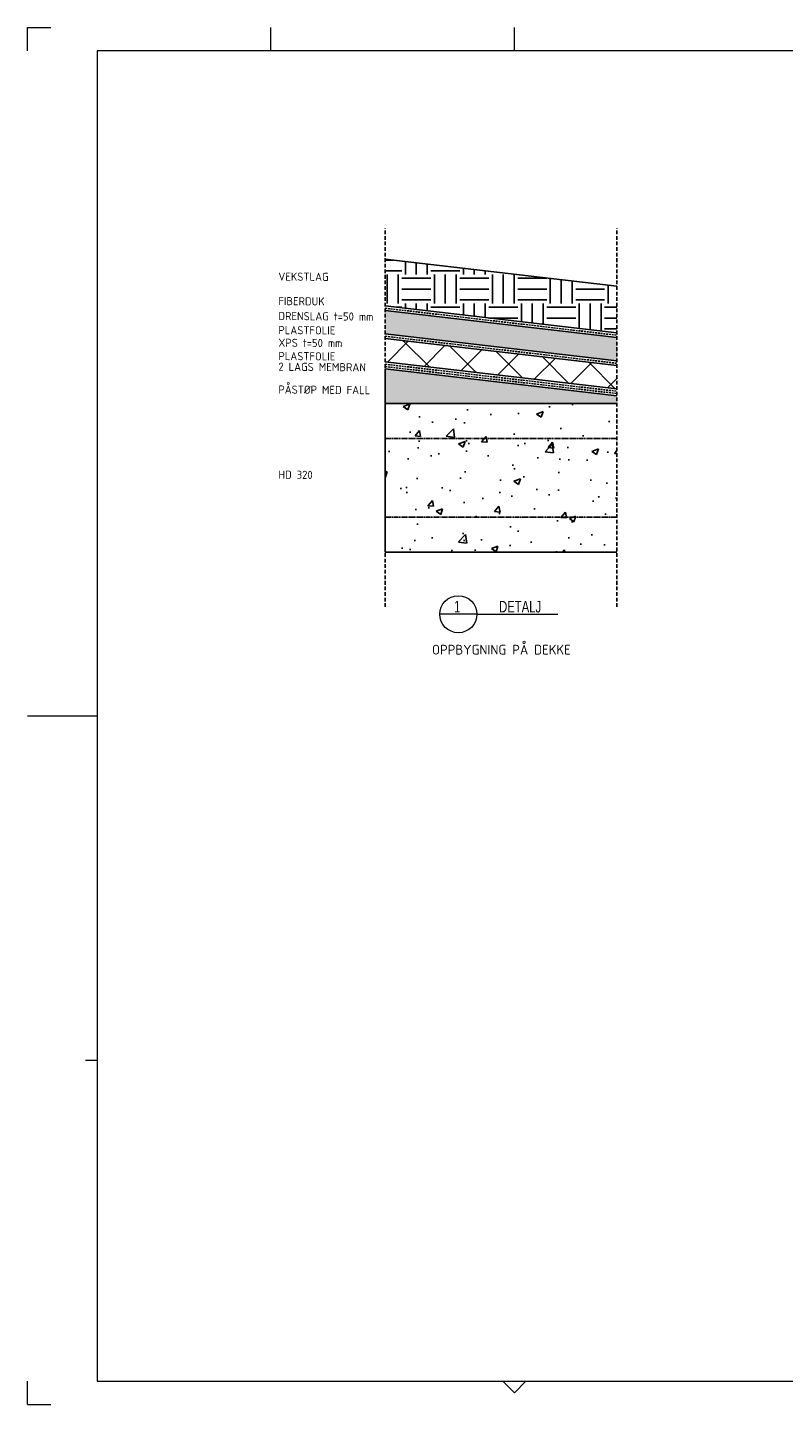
# Model space of a CAD drawing. Header units: millimetres. Extents: x -14018 to 28032, y 32422 to 62122.
# Tile 1 of 3: x -14018 to 2286, y 32422 to 62122. Entities that reach past the tile are written whole.
import ezdxf
from ezdxf.enums import TextEntityAlignment as Align

# ---------------------------------------------------------------- set-up
doc = ezdxf.new("R2010")
doc.units = ezdxf.units.MM
doc.header["$LTSCALE"] = 10
for name, pattern in [('DASHED', [6, 4, -2]), ('DASHEDX2', [12, 8, -4]), ('HIDDEN', [3, 2, -1]), ('XKITLINE00', [0])]:
    doc.linetypes.add(name, pattern=pattern)
for name, color, linetype in [('B_BRUDD', 2, 'DASHEDX2'), ('B_FORM_35', 7, 'Continuous'), ('B_FORM_DA_18', 4, 'DASHED'), ('B_FORM_DA_50', 5, 'DASHED'), ('B_FORM_HI_25', 2, 'HIDDEN'), ('b_raster', 253, 'Continuous'), ('b_skravur', 4, 'Continuous'), ('b_tekst_10', 7, 'Continuous')]:
    doc.layers.add(name, color=color, linetype=linetype)
doc.layers.add('OtherObjectType', color=7, linetype='Continuous', lineweight=0)
doc.styles.add('ARIAL_NARROW', font='ARIALN.TTF')
doc.styles.add('ISO35', font='iso3098.shx', dxfattribs={"height": 35})

msp = doc.modelspace()

# ---------------------------------------------------------------- hatches: boundary and pattern name
at = {"layer": 'b_raster'}
h = msp.add_hatch(dxfattribs=at)
h.set_pattern_fill('EARTH', color=256, scale=2500)
h.set_pattern_definition([(0, (47179, -485629.97), (625, 625), [625, -625]), (0, (47179, -485395.6), (625, 625), [625, -625]), (0, (47179, -485161.2), (625, 625), [625, -625]), (90, (47257.1, -485083.1), (-625, 625), [625, -625]), (90, (47491.5, -485083.1), (-625, 625), [625, -625]), (90, (47725.86, -485083.1), (-625, 625), [625, -625])])
h.paths.add_polyline_path([(-6306, 57125), (-6306, 56118), (-1306, 55534), (-1306, 56541)])
h = msp.add_hatch(dxfattribs=at)
h.set_pattern_fill('DP5A', color=256, scale=10)
h.set_pattern_definition([(90, (47178.984, -485625.574), (-40, 40), [6.2132034, -73.7867966]), (45, (47178.984, -485619.36), (-40, 40), [6.2132034, -50.355339]), (0, (47183.377, -485614.967), (40, 40), [6.2132034, -73.7867966]), (315, (47189.59, -485614.97), (40, 40), [6.2132034, -50.355339]), (270, (47193.984, -485619.36), (40, -40), [6.2132034, -73.7867966]), (225, (47193.984, -485625.574), (40, -40), [6.2132034, -50.355339]), (180, (47189.59, -485629.967), (-40, -40), [6.2132034, -73.7867966]), (135, (47183.377, -485629.97), (-40, -40), [6.2132034, -50.355339])])
h.paths.add_polyline_path([(-6306, 56017), (-6306, 55514), (-1306, 54930), (-1306, 55434)])
h = msp.add_hatch(dxfattribs=at)
h.set_pattern_fill('ANSI37', color=256, scale=5000)
h.set_pattern_definition([(45, (47179, -485629.97), (-441.94174, 441.94174), []), (135, (47179, -485629.97), (-441.94174, -441.94174), [])])
h.paths.add_polyline_path([(-6306, 55413), (-6306, 54910), (-1306, 54326), (-1306, 54830)])
h = msp.add_hatch(color=256, dxfattribs=at)
h.dxf.hatch_style = 1
h.paths.add_polyline_path([(-6306, 54759), (-6306, 54009), (-1306, 54009), (-1306, 54175)])
at = {"layer": 'b_skravur'}
h = msp.add_hatch(dxfattribs=at)
h.set_pattern_fill('AR-CONC', color=256, scale=200)
h.set_pattern_definition([(50, (47179, -485630), (1434.5204, -125.5043), [150, -1650]), (355, (47179, -485630), (-277.5027, 1504.3843), [120, -1320]), (100.4514, (47298.5, -485640.4), (1157.0188, 1378.879), [127.4804, -1402.2842]), (46.1842, (47179, -485230), (2134.482, -331.038), [225, -2475]), (96.6356, (47356.9, -485257.6), (1869.3254, 1948.236), [191.221, -2103.426]), (351.1842, (47179, -485230), (1869.324, 1948.237), [180, -1980]), (21, (47379, -485330), (1193.814, -805.2378), [150, -1650]), (326, (47379, -485330), (486.6307, 1450.3), [120, -1320]), (71.4514, (47478.5, -485397.1), (1680.4453, 645.061), [127.4804, -1402.2842]), (37.5, (47179, -485629.97), (24.3197, 665.7877), [0, -1304, 0, -1340, 0, -1325]), (7.5, (47179, -485630), (526.1391, 788.8234), [0, -764, 0, -1274, 0, -505]), (327.5, (46733, -485629.97), (1067.64487, -45.10974), [0, -500, 0, -1560, 0, -2070]), (317.5, (46533, -485630), (1166.3723, 200.21), [0, -650, 0, -1036, 0, -1470])])
h.paths.add_polyline_path([(-1306, 54009), (-6306, 54009), (-6306, 50809), (-1306, 50809)])

# ---------------------------------------------------------------- linework, layer by layer
at = {"layer": 'B_BRUDD'}
for points in [[(-6306, 49624), (-6306, 57791)], [(-1306, 49624), (-1306, 57791)]]:
    msp.add_lwpolyline(points, dxfattribs=at)
at = {"layer": 'B_FORM_35'}
for points in [[(-6306, 57125), (-1306, 56541)], [(-6306, 56118), (-1306, 55534)], [(-6306, 56017), (-1306, 55434)], [(-6306, 55514), (-1306, 54930)], [(-6306, 55413), (-1306, 54830)], [(-6306, 54910), (-1306, 54326)], [(-6306, 54009), (-6306, 54759), (-1306, 54175)], [(-6306, 54009), (-1306, 54009)], [(-6306, 54009), (-6306, 50809)], [(-6306, 50809), (-1306, 50809)]]:
    msp.add_lwpolyline(points, dxfattribs=at)
at = {"layer": 'B_FORM_DA_18', "color": 1}
msp.add_lwpolyline([(-6306, 56068), (-1306, 55484)], dxfattribs=at)
at = {"layer": 'B_FORM_DA_18'}
for points in [[(-6301, 55463), (-1306, 54880)], [(-6306, 54860), (-1306, 54276)]]:
    msp.add_lwpolyline(points, dxfattribs=at)
at = {"layer": 'B_FORM_DA_50'}
msp.add_lwpolyline([(-6306, 54809), (-1306, 54226)], dxfattribs=at)
at = {"layer": 'B_FORM_HI_25'}
for points in [[(-6306, 53259), (-1306, 53259)], [(-6306, 51559), (-1306, 51559)]]:
    msp.add_lwpolyline(points, dxfattribs=at)
at = {"layer": 'OtherObjectType', "linetype": 'XKITLINE00', "lineweight": 0}
for p, q in [((-14018, 61622), (-14018, 62122)), ((-14018, 62122), (-13518, 62122)), ((-8768, 61622), (-8768, 62122)), ((-3518, 61622), (-3518, 62122)), ((27532, 61622), (-12518, 61622)), ((-12518, 61622), (-12518, 32922)), ((-4327, 49467), (-5127, 49467)), ((-4327, 49467), (-2577, 49467)), ((-14018, 47272), (-12518, 47272)), ((-12768, 39847), (-12518, 39847)), ((-14018, 32422), (-14018, 32922)), ((-12518, 32922), (27532, 32922)), ((-3518, 32672), (-3768, 32922)), ((-3518, 32672), (-3268, 32922)), ((-14018, 32422), (-13518, 32422))]:
    msp.add_line(p, q, dxfattribs=at)
msp.add_circle((-4727, 49467), 400, dxfattribs=at)

# ---------------------------------------------------------------- texts
at = {"layer": 'b_tekst_10', "style": 'ISO35'}
for s, p in [('VEKSTLAG', (-8609, 56611)), ('FIBERDUK', (-8609, 56082)), ('DRENSLAG t=50 mm', (-8609, 55760)), ('PLASTFOLIE', (-8609, 55456)), ('XPS t=50 mm', (-8609, 55184)), ('PLASTFOLIE', (-8609, 54896)), ('2 LAGS MEMBRAN', (-8609, 54666)), ('PÅSTØP MED FALL', (-8609, 54174)), ('HD 320', (-8609, 52338))]:
    msp.add_text(s, height=175, rotation=359.582, dxfattribs=at).set_placement(p, align=Align.BOTTOM_LEFT)
msp.add_text('OPPBYGNING PÅ DEKKE', height=210, dxfattribs=at).set_placement((-5294, 48534), align=Align.BOTTOM_LEFT)
at = {"layer": 'OtherObjectType', "style": 'ARIAL_NARROW', "width": 0.85}
for s, p in [('1', (-4818, 49505)), ('DETALJ', (-3847, 49505))]:
    msp.add_text(s, height=250, dxfattribs=at).set_placement(p)

doc.saveas('drawing.dxf')
